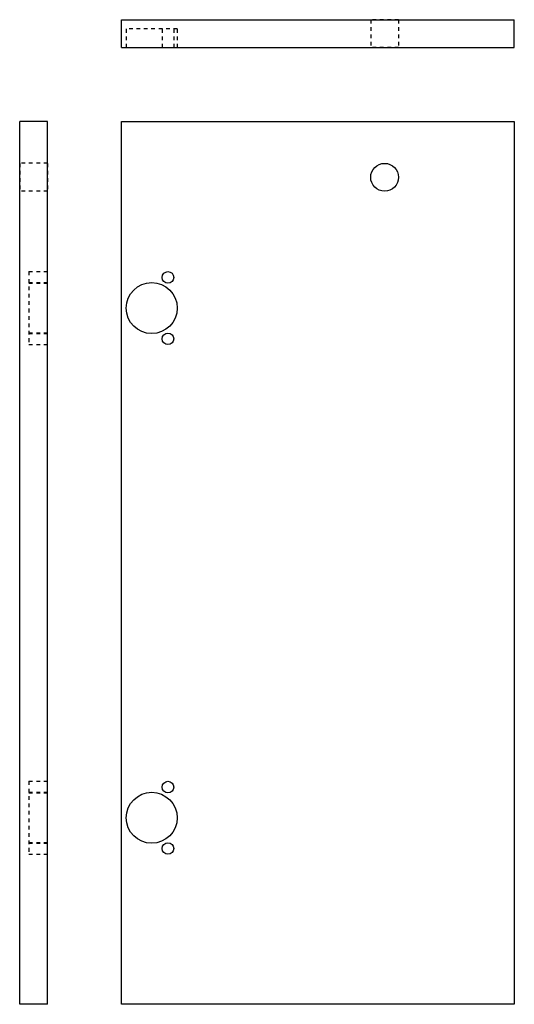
# Model space of a CAD drawing. Header units: inches. Extents: x 0 to 13.3, y 0 to 26.6.
import ezdxf

# ---------------------------------------------------------------- set-up
doc = ezdxf.new("R2010")
doc.units = ezdxf.units.IN
doc.header["$LTSCALE"] = 0.935
doc.header["$MEASUREMENT"] = 0
doc.linetypes.add('HIDDEN', pattern=[0.2, 0.1, -0.1])
doc.layers.get('0').update_dxf_attribs({"linetype": 'CONTINUOUS'})
doc.layers.add('03_ALL_AXES', color=7, linetype='CONTINUOUS')

msp = doc.modelspace()

# ---------------------------------------------------------------- linework, layer by layer
at = {"color": 7, "linetype": 'Continuous'}
for p, q in [((2.75, 25.812), (2.75, 26.562)), ((2.75, 26.562), (13.344, 26.562)), ((13.344, 25.812), (13.344, 26.562)), ((2.75, 25.812), (13.344, 25.812)), ((0, 0), (0, 23.812)), ((0.75, 23.812), (0, 23.812)), ((0.75, 0), (0.75, 23.812)), ((2.75, 0), (2.75, 23.812)), ((2.75, 23.812), (13.344, 23.812)), ((13.344, 23.812), (13.344, 0)), ((0.75, 0), (0, 0)), ((13.344, 0), (2.75, 0))]:
    msp.add_line(p, q, dxfattribs=at)
at = {"layer": '03_ALL_AXES', "color": 8, "linetype": 'HIDDEN'}
for p, q in [((10.219, 26.562), (9.469, 26.562)), ((9.469, 26.562), (9.469, 25.812)), ((10.219, 26.562), (10.219, 25.812)), ((2.875, 26.312), (2.875, 25.812)), ((4.25, 26.312), (2.875, 26.312)), ((3.843, 26.312), (3.843, 25.812)), ((4.157, 26.312), (4.157, 25.812)), ((4.25, 26.312), (4.25, 25.812)), ((2.875, 25.812), (4.25, 25.812)), ((10.219, 25.812), (9.469, 25.812)), ((0.75, 22.688), (0, 22.688)), ((0, 22.687), (0, 21.938)), ((0.75, 22.687), (0.75, 21.938)), ((0.75, 21.938), (0, 21.938)), ((0.25, 19.767), (0.25, 17.796)), ((0.25, 19.767), (0.75, 19.767)), ((0.75, 17.796), (0.75, 19.767)), ((0.25, 19.469), (0.75, 19.469)), ((0.25, 19.452), (0.75, 19.452)), ((0.25, 18.111), (0.75, 18.111)), ((0.25, 18.094), (0.75, 18.094)), ((0.25, 17.796), (0.75, 17.796)), ((0.25, 6.017), (0.75, 6.017)), ((0.25, 6.017), (0.25, 4.046)), ((0.75, 4.046), (0.75, 6.017)), ((0.25, 5.719), (0.75, 5.719)), ((0.25, 5.702), (0.75, 5.702)), ((0.25, 4.361), (0.75, 4.361)), ((0.25, 4.344), (0.75, 4.344)), ((0.25, 4.046), (0.75, 4.046))]:
    msp.add_line(p, q, dxfattribs=at)
at = {"layer": '03_ALL_AXES', "color": 7, "linetype": 'Continuous'}
for centre, radius in [((9.844, 22.312), 0.375), ((4, 19.609), 0.157), ((3.562, 18.781), 0.688), ((4, 17.953), 0.157), ((4, 5.859), 0.157), ((3.562, 5.031), 0.688), ((4, 4.203), 0.157)]:
    msp.add_circle(centre, radius, dxfattribs=at)

doc.saveas('drawing.dxf')
